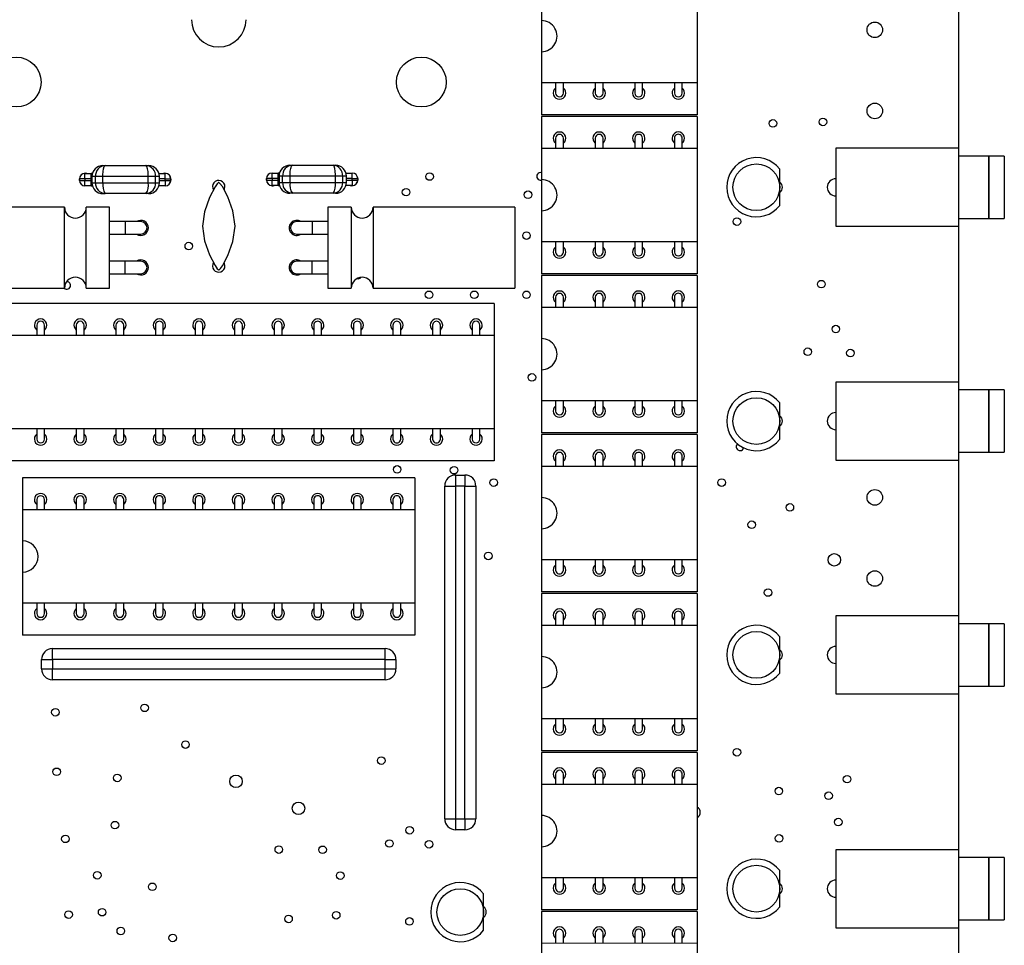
# Model space of a CAD drawing. Extents: x 0 to 159, y 0 to 206.
# Tile 3 of 4: x 96 to 159, y 94 to 153. Entities that reach past the tile are written whole.
import ezdxf

# ---------------------------------------------------------------- set-up
doc = ezdxf.new("R2010")
doc.units = 0
doc.layers.get('0').update_dxf_attribs({"linetype": 'CONTINUOUS'})

msp = doc.modelspace()

# ---------------------------------------------------------------- linework, layer by layer
at = {"color": 7, "linetype": 'CONTINUOUS'}
for p, q in [((129.398, 155.42), (129.398, 153.42)), ((139.398, 155.421), (139.398, 149.421)), ((156.189, 145.224), (156.189, 155.224)), ((129.398, 153.42), (129.398, 151.42)), ((129.398, 151.42), (129.398, 149.42)), ((139.398, 149.421), (129.398, 149.42)), ((129.398, 149.42), (129.398, 147.37)), ((130.308, 149.42), (130.308, 148.77)), ((130.808, 148.77), (130.808, 149.42)), ((132.848, 149.42), (132.848, 148.77)), ((133.348, 148.77), (133.348, 149.42)), ((135.388, 149.42), (135.388, 148.77)), ((135.888, 148.77), (135.888, 149.42)), ((137.928, 149.421), (137.928, 148.771)), ((138.428, 148.771), (138.428, 149.421)), ((139.398, 149.421), (139.398, 147.371)), ((139.398, 147.371), (129.398, 147.37)), ((139.398, 147.271), (129.398, 147.27)), ((129.398, 147.27), (129.398, 145.22)), ((139.398, 147.271), (139.398, 145.221)), ((130.308, 145.87), (130.308, 145.22)), ((130.808, 145.22), (130.808, 145.87)), ((132.848, 145.87), (132.848, 145.22)), ((133.348, 145.22), (133.348, 145.87)), ((135.388, 145.87), (135.388, 145.22)), ((135.888, 145.22), (135.888, 145.87)), ((137.928, 145.871), (137.928, 145.221)), ((138.428, 145.221), (138.428, 145.871)), ((139.398, 145.221), (129.398, 145.22)), ((129.398, 145.22), (129.398, 143.22)), ((139.398, 145.221), (139.398, 139.221)), ((156.19, 145.224), (148.29, 145.224)), ((148.29, 145.224), (148.29, 140.224)), ((156.19, 140.224), (156.19, 145.224)), ((158.09, 144.724), (156.19, 144.724)), ((158.09, 144.724), (158.09, 140.724)), ((159.1, 144.724), (158.1, 144.724)), ((158.1, 144.724), (158.1, 140.724)), ((159.1, 144.724), (159.1, 140.724)), ((101.255, 144.117), (101.408, 144.117)), ((101.408, 144.117), (104.021, 144.117)), ((104.021, 144.117), (104.182, 144.117)), ((113.26, 144.139), (113.413, 144.139)), ((113.413, 144.139), (116.026, 144.139)), ((116.026, 144.139), (116.187, 144.139)), ((100.103, 143.267), (100.103, 143.617)), ((100.103, 143.617), (100.503, 143.617)), ((100.503, 143.267), (100.503, 143.617)), ((100.584, 143.617), (100.503, 143.617)), ((104.854, 143.617), (105.254, 143.617)), ((105.254, 143.267), (105.254, 143.617)), ((112.108, 143.289), (112.108, 143.639)), ((112.108, 143.639), (112.508, 143.639)), ((112.508, 143.289), (112.508, 143.639)), ((112.589, 143.639), (112.508, 143.639)), ((112.56, 143.439), (112.56, 143.039)), ((112.789, 143.039), (112.789, 143.439)), ((113.265, 143.439), (112.789, 143.439)), ((116.173, 143.439), (113.265, 143.439)), ((113.265, 143.039), (113.265, 143.439)), ((116.173, 143.039), (116.173, 143.439)), ((116.646, 143.439), (116.173, 143.439)), ((116.646, 143.039), (116.646, 143.439)), ((116.859, 143.639), (117.259, 143.639)), ((116.887, 143.039), (116.887, 143.439)), ((117.259, 143.289), (117.259, 143.639)), ((144.689, 142.725), (144.689, 143.891)), ((100.103, 143.267), (99.753, 143.267)), ((99.753, 143.167), (99.753, 143.267)), ((99.753, 143.167), (100.103, 143.167)), ((100.103, 143.267), (100.103, 143.167)), ((100.503, 143.267), (100.103, 143.267)), ((100.103, 143.167), (100.503, 143.167)), ((100.103, 142.817), (100.103, 143.167)), ((100.503, 142.817), (100.103, 142.817)), ((100.503, 143.167), (100.503, 143.267)), ((100.503, 142.817), (100.503, 143.167)), ((100.503, 142.817), (100.584, 142.817)), ((100.555, 143.417), (100.555, 143.017)), ((100.784, 143.017), (100.784, 143.417)), ((101.26, 143.417), (100.784, 143.417)), ((100.784, 143.017), (101.26, 143.017)), ((104.168, 143.417), (101.26, 143.417)), ((101.26, 143.017), (101.26, 143.417)), ((101.26, 143.017), (104.168, 143.017)), ((104.168, 143.017), (104.168, 143.417)), ((104.641, 143.417), (104.168, 143.417)), ((104.168, 143.017), (104.641, 143.017)), ((104.641, 143.017), (104.641, 143.417)), ((105.254, 142.817), (104.854, 142.817)), ((104.882, 143.017), (104.882, 143.417)), ((105.254, 143.267), (105.604, 143.267)), ((105.254, 143.167), (105.254, 143.267)), ((105.254, 143.167), (105.604, 143.167)), ((105.254, 143.167), (105.254, 142.817)), ((105.604, 143.267), (105.604, 143.167)), ((112.108, 143.289), (111.758, 143.289)), ((111.758, 143.189), (111.758, 143.289)), ((111.758, 143.189), (112.108, 143.189)), ((112.108, 143.289), (112.108, 143.189)), ((112.508, 143.289), (112.108, 143.289)), ((112.108, 142.839), (112.108, 143.189)), ((112.108, 143.189), (112.508, 143.189)), ((112.508, 142.839), (112.108, 142.839)), ((112.508, 143.189), (112.508, 143.289)), ((112.508, 142.839), (112.508, 143.189)), ((112.508, 142.839), (112.589, 142.839)), ((112.789, 143.039), (113.265, 143.039)), ((113.265, 143.039), (116.173, 143.039)), ((116.173, 143.039), (116.646, 143.039)), ((117.259, 142.839), (116.859, 142.839)), ((117.259, 143.189), (117.259, 143.289)), ((117.259, 143.289), (117.609, 143.289)), ((117.259, 143.189), (117.609, 143.189)), ((117.259, 143.189), (117.259, 142.839)), ((117.609, 143.289), (117.609, 143.189)), ((129.398, 143.22), (129.398, 141.22)), ((101.408, 142.317), (101.255, 142.317)), ((104.021, 142.317), (101.408, 142.317)), ((104.182, 142.317), (104.021, 142.317)), ((113.413, 142.339), (113.26, 142.339)), ((116.026, 142.339), (113.413, 142.339)), ((116.187, 142.339), (116.026, 142.339)), ((144.689, 141.559), (144.689, 142.725)), ((98.789, 141.45), (89.689, 141.45)), ((98.789, 136.25), (98.789, 141.45)), ((101.689, 141.45), (100.189, 141.45)), ((100.189, 136.25), (100.189, 141.45)), ((101.689, 136.25), (101.689, 141.45)), ((117.189, 141.45), (115.689, 141.45)), ((115.689, 141.45), (115.689, 136.25)), ((117.189, 141.45), (117.189, 136.25)), ((127.689, 141.45), (118.589, 141.45)), ((118.589, 141.45), (118.589, 136.25)), ((127.689, 141.45), (127.689, 136.25)), ((129.398, 141.22), (129.398, 139.22)), ((102.689, 140.52), (101.689, 140.52)), ((103.689, 140.52), (102.689, 140.52)), ((114.689, 140.52), (113.689, 140.52)), ((115.689, 140.52), (114.689, 140.52)), ((156.19, 140.724), (158.09, 140.724)), ((158.1, 140.724), (159.1, 140.724)), ((101.689, 139.72), (102.689, 139.72)), ((102.689, 139.72), (103.689, 139.72)), ((113.689, 139.72), (114.689, 139.72)), ((114.689, 139.72), (115.689, 139.72)), ((148.29, 140.224), (156.19, 140.224)), ((156.189, 130.224), (156.189, 140.224)), ((139.398, 139.221), (129.398, 139.22)), ((129.398, 139.22), (129.398, 137.17)), ((130.308, 139.22), (130.308, 138.57)), ((130.808, 138.57), (130.808, 139.22)), ((132.848, 139.22), (132.848, 138.57)), ((133.348, 138.57), (133.348, 139.22)), ((135.388, 139.22), (135.388, 138.57)), ((135.888, 138.57), (135.888, 139.22)), ((137.928, 139.221), (137.928, 138.571)), ((138.428, 138.571), (138.428, 139.221)), ((139.398, 139.221), (139.398, 137.171)), ((102.689, 137.98), (101.689, 137.98)), ((103.689, 137.98), (102.689, 137.98)), ((114.689, 137.98), (113.689, 137.98)), ((115.689, 137.98), (114.689, 137.98)), ((101.689, 137.18), (102.689, 137.18)), ((102.689, 137.18), (103.689, 137.18)), ((113.689, 137.18), (114.689, 137.18)), ((114.689, 137.18), (115.689, 137.18)), ((139.398, 137.171), (129.398, 137.17)), ((139.398, 137.071), (129.398, 137.07)), ((129.398, 137.07), (129.398, 135.02)), ((139.398, 137.071), (139.398, 135.021)), ((89.689, 136.25), (98.789, 136.25)), ((100.189, 136.25), (101.689, 136.25)), ((115.689, 136.25), (117.189, 136.25)), ((118.589, 136.25), (127.689, 136.25)), ((126.359, 135.275), (91.019, 135.275)), ((126.359, 135.275), (126.359, 133.225)), ((130.308, 135.67), (130.308, 135.02)), ((130.808, 135.02), (130.808, 135.67)), ((132.848, 135.67), (132.848, 135.02)), ((133.348, 135.02), (133.348, 135.67)), ((135.388, 135.67), (135.388, 135.02)), ((135.888, 135.02), (135.888, 135.67)), ((137.928, 135.671), (137.928, 135.021)), ((138.428, 135.021), (138.428, 135.671)), ((139.398, 135.021), (129.398, 135.02)), ((129.398, 135.02), (129.398, 133.02)), ((139.398, 135.021), (139.398, 129.021)), ((97.009, 133.875), (97.009, 133.225)), ((97.509, 133.225), (97.509, 133.875)), ((99.549, 133.875), (99.549, 133.225)), ((100.049, 133.225), (100.049, 133.875)), ((102.089, 133.875), (102.089, 133.225)), ((102.589, 133.225), (102.589, 133.875)), ((104.629, 133.875), (104.629, 133.225)), ((105.129, 133.225), (105.129, 133.875)), ((107.169, 133.875), (107.169, 133.225)), ((107.669, 133.225), (107.669, 133.875)), ((109.709, 133.875), (109.709, 133.225)), ((110.209, 133.225), (110.209, 133.875)), ((112.249, 133.875), (112.249, 133.225)), ((112.749, 133.225), (112.749, 133.875)), ((114.789, 133.875), (114.789, 133.225)), ((115.289, 133.225), (115.289, 133.875)), ((117.329, 133.875), (117.329, 133.225)), ((117.829, 133.225), (117.829, 133.875)), ((119.869, 133.875), (119.869, 133.225)), ((120.369, 133.225), (120.369, 133.875)), ((122.409, 133.875), (122.409, 133.225)), ((122.909, 133.225), (122.909, 133.875)), ((124.949, 133.875), (124.949, 133.225)), ((125.449, 133.225), (125.449, 133.875)), ((126.359, 133.225), (91.019, 133.225)), ((126.359, 133.225), (126.359, 127.225)), ((129.398, 133.02), (129.398, 131.02)), ((129.398, 131.02), (129.398, 129.02)), ((148.29, 130.224), (148.29, 125.224)), ((156.19, 130.224), (148.29, 130.224)), ((156.19, 125.224), (156.19, 130.224)), ((158.09, 129.724), (156.19, 129.724)), ((158.09, 129.724), (158.09, 125.724)), ((159.1, 129.724), (158.1, 129.724)), ((158.1, 129.724), (158.1, 125.724)), ((159.1, 129.724), (159.1, 125.724)), ((139.398, 129.021), (129.398, 129.02)), ((129.398, 129.02), (129.398, 126.97)), ((130.308, 129.02), (130.308, 128.37)), ((130.808, 128.37), (130.808, 129.02)), ((132.848, 129.02), (132.848, 128.37)), ((133.348, 128.37), (133.348, 129.02)), ((135.388, 129.02), (135.388, 128.37)), ((135.888, 128.37), (135.888, 129.02)), ((137.928, 129.021), (137.928, 128.371)), ((138.428, 128.371), (138.428, 129.021)), ((139.398, 129.021), (139.398, 126.971)), ((144.689, 127.725), (144.689, 128.891)), ((144.689, 126.559), (144.689, 127.725)), ((126.359, 127.225), (91.019, 127.225)), ((97.009, 127.225), (97.009, 126.575)), ((97.509, 126.575), (97.509, 127.225)), ((99.549, 127.225), (99.549, 126.575)), ((100.049, 126.575), (100.049, 127.225)), ((102.089, 127.225), (102.089, 126.575)), ((102.589, 126.575), (102.589, 127.225)), ((104.629, 127.225), (104.629, 126.575)), ((105.129, 126.575), (105.129, 127.225)), ((107.169, 127.225), (107.169, 126.575)), ((107.669, 126.575), (107.669, 127.225)), ((109.709, 127.225), (109.709, 126.575)), ((110.209, 126.575), (110.209, 127.225)), ((112.249, 127.225), (112.249, 126.575)), ((112.749, 126.575), (112.749, 127.225)), ((114.789, 127.225), (114.789, 126.575)), ((115.289, 126.575), (115.289, 127.225)), ((117.329, 127.225), (117.329, 126.575)), ((117.829, 126.575), (117.829, 127.225)), ((119.869, 127.225), (119.869, 126.575)), ((120.369, 126.575), (120.369, 127.225)), ((122.409, 127.225), (122.409, 126.575)), ((122.909, 126.575), (122.909, 127.225)), ((124.949, 127.225), (124.949, 126.575)), ((125.449, 126.575), (125.449, 127.225)), ((126.359, 127.225), (126.359, 125.175)), ((139.398, 126.971), (129.398, 126.97)), ((139.398, 126.871), (129.398, 126.87)), ((129.398, 126.87), (129.398, 124.82)), ((139.398, 126.871), (139.398, 124.821)), ((126.359, 125.175), (91.019, 125.175)), ((130.308, 125.47), (130.308, 124.82)), ((130.808, 124.82), (130.808, 125.47)), ((132.848, 125.47), (132.848, 124.82)), ((133.348, 124.82), (133.348, 125.47)), ((135.388, 125.47), (135.388, 124.82)), ((135.888, 124.82), (135.888, 125.47)), ((137.928, 125.471), (137.928, 124.821)), ((138.428, 124.821), (138.428, 125.471)), ((148.29, 125.224), (156.19, 125.224)), ((156.189, 115.224), (156.189, 125.224)), ((156.19, 125.724), (158.09, 125.724)), ((158.1, 125.724), (159.1, 125.724)), ((139.398, 124.821), (129.398, 124.82)), ((129.398, 124.82), (129.398, 122.82)), ((139.398, 124.821), (139.398, 118.821)), ((121.279, 124.085), (96.099, 124.085)), ((96.099, 124.085), (96.099, 122.035)), ((121.279, 124.085), (121.279, 122.035)), ((123.889, 124.26), (123.889, 123.56)), ((123.889, 124.26), (124.489, 124.26)), ((124.489, 124.26), (124.489, 123.56)), ((123.189, 123.56), (123.889, 123.56)), ((123.189, 102.21), (123.189, 123.56)), ((123.889, 123.56), (123.889, 102.21)), ((124.489, 123.56), (123.889, 123.56)), ((124.489, 123.56), (125.189, 123.56)), ((124.489, 102.21), (124.489, 123.56)), ((125.189, 123.56), (125.189, 102.21)), ((97.009, 122.685), (97.009, 122.035)), ((97.509, 122.035), (97.509, 122.685)), ((99.549, 122.685), (99.549, 122.035)), ((100.049, 122.035), (100.049, 122.685)), ((102.089, 122.685), (102.089, 122.035)), ((102.589, 122.035), (102.589, 122.685)), ((104.629, 122.685), (104.629, 122.035)), ((105.129, 122.035), (105.129, 122.685)), ((107.169, 122.685), (107.169, 122.035)), ((107.669, 122.035), (107.669, 122.685)), ((109.709, 122.685), (109.709, 122.035)), ((110.209, 122.035), (110.209, 122.685)), ((112.249, 122.685), (112.249, 122.035)), ((112.749, 122.035), (112.749, 122.685)), ((114.789, 122.685), (114.789, 122.035)), ((115.289, 122.035), (115.289, 122.685)), ((117.329, 122.685), (117.329, 122.035)), ((117.829, 122.035), (117.829, 122.685)), ((119.869, 122.685), (119.869, 122.035)), ((120.369, 122.035), (120.369, 122.685)), ((129.398, 122.82), (129.398, 120.82)), ((121.279, 122.035), (96.099, 122.035)), ((96.099, 122.035), (96.099, 120.035)), ((121.279, 122.035), (121.279, 116.035)), ((129.398, 120.82), (129.398, 118.82)), ((96.099, 120.035), (96.099, 118.035)), ((139.398, 118.821), (129.398, 118.82)), ((129.398, 118.82), (129.398, 116.77)), ((130.308, 118.82), (130.308, 118.17)), ((130.808, 118.17), (130.808, 118.82)), ((132.848, 118.82), (132.848, 118.17)), ((133.348, 118.17), (133.348, 118.82)), ((135.388, 118.82), (135.388, 118.17)), ((135.888, 118.17), (135.888, 118.82)), ((137.928, 118.821), (137.928, 118.171)), ((138.428, 118.171), (138.428, 118.821)), ((139.398, 118.821), (139.398, 116.771)), ((96.099, 118.035), (96.099, 116.035)), ((139.398, 116.771), (129.398, 116.77)), ((139.398, 116.671), (129.398, 116.67)), ((129.398, 116.67), (129.398, 114.62)), ((139.398, 116.671), (139.398, 114.621)), ((121.279, 116.035), (96.099, 116.035)), ((96.099, 116.035), (96.099, 113.985)), ((97.009, 116.035), (97.009, 115.385)), ((97.509, 115.385), (97.509, 116.035)), ((99.549, 116.035), (99.549, 115.385)), ((100.049, 115.385), (100.049, 116.035)), ((102.089, 116.035), (102.089, 115.385)), ((102.589, 115.385), (102.589, 116.035)), ((104.629, 116.035), (104.629, 115.385)), ((105.129, 115.385), (105.129, 116.035)), ((107.169, 116.035), (107.169, 115.385)), ((107.669, 115.385), (107.669, 116.035)), ((109.709, 116.035), (109.709, 115.385)), ((110.209, 115.385), (110.209, 116.035)), ((112.249, 116.035), (112.249, 115.385)), ((112.749, 115.385), (112.749, 116.035)), ((114.789, 116.035), (114.789, 115.385)), ((115.289, 115.385), (115.289, 116.035)), ((117.329, 116.035), (117.329, 115.385)), ((117.829, 115.385), (117.829, 116.035)), ((119.869, 116.035), (119.869, 115.385)), ((120.369, 115.385), (120.369, 116.035)), ((121.279, 116.035), (121.279, 113.985)), ((130.308, 115.27), (130.308, 114.62)), ((130.808, 114.62), (130.808, 115.27)), ((132.848, 115.27), (132.848, 114.62)), ((133.348, 114.62), (133.348, 115.27)), ((135.388, 115.27), (135.388, 114.62)), ((135.888, 114.62), (135.888, 115.27)), ((137.928, 115.271), (137.928, 114.621)), ((138.428, 114.621), (138.428, 115.271)), ((156.19, 115.224), (148.29, 115.224)), ((148.29, 115.224), (148.29, 110.224)), ((156.19, 110.224), (156.19, 115.224)), ((139.398, 114.621), (129.398, 114.62)), ((129.398, 114.62), (129.398, 112.62)), ((139.398, 114.621), (139.398, 108.621)), ((158.09, 114.724), (156.19, 114.724)), ((158.09, 114.724), (158.09, 110.724)), ((159.1, 114.724), (158.1, 114.724)), ((158.1, 114.724), (158.1, 110.724)), ((159.1, 114.724), (159.1, 110.724)), ((121.279, 113.985), (96.099, 113.985)), ((144.689, 112.725), (144.689, 113.891)), ((98.014, 112.425), (98.014, 113.125)), ((98.014, 113.125), (119.364, 113.125)), ((119.364, 112.425), (119.364, 113.125)), ((129.398, 112.62), (129.398, 110.62)), ((144.689, 111.559), (144.689, 112.725)), ((97.314, 112.425), (98.014, 112.425)), ((97.314, 111.825), (97.314, 112.425)), ((119.364, 112.425), (98.014, 112.425)), ((98.014, 112.425), (98.014, 111.825)), ((119.364, 112.425), (120.064, 112.425)), ((119.364, 111.825), (119.364, 112.425)), ((120.064, 112.425), (120.064, 111.825)), ((97.314, 111.825), (98.014, 111.825)), ((98.014, 111.125), (98.014, 111.825)), ((98.014, 111.825), (119.364, 111.825)), ((119.364, 111.125), (119.364, 111.825)), ((119.364, 111.825), (120.064, 111.825)), ((119.364, 111.125), (98.014, 111.125)), ((129.398, 110.62), (129.398, 108.62)), ((156.19, 110.724), (158.09, 110.724)), ((158.1, 110.724), (159.1, 110.724)), ((148.29, 110.224), (156.19, 110.224)), ((156.189, 100.224), (156.189, 110.224)), ((139.398, 108.621), (129.398, 108.62)), ((129.398, 108.62), (129.398, 106.57)), ((130.308, 108.62), (130.308, 107.97)), ((130.808, 107.97), (130.808, 108.62)), ((132.848, 108.62), (132.848, 107.97)), ((133.348, 107.97), (133.348, 108.62)), ((135.388, 108.62), (135.388, 107.97)), ((135.888, 107.97), (135.888, 108.62)), ((137.928, 108.621), (137.928, 107.971)), ((138.428, 107.971), (138.428, 108.621)), ((139.398, 108.621), (139.398, 106.571)), ((139.398, 106.571), (129.398, 106.57)), ((139.398, 106.471), (129.398, 106.47)), ((129.398, 106.47), (129.398, 104.42)), ((139.398, 106.471), (139.398, 104.421)), ((130.308, 105.07), (130.308, 104.42)), ((130.808, 104.42), (130.808, 105.07)), ((132.848, 105.07), (132.848, 104.42)), ((133.348, 104.42), (133.348, 105.07)), ((135.388, 105.07), (135.388, 104.42)), ((135.888, 104.42), (135.888, 105.07)), ((137.928, 105.071), (137.928, 104.421)), ((138.428, 104.421), (138.428, 105.071)), ((139.398, 104.421), (129.398, 104.42)), ((129.398, 104.42), (129.398, 102.42)), ((139.398, 104.421), (139.398, 98.421)), ((129.398, 102.42), (129.398, 100.42)), ((123.189, 102.21), (123.889, 102.21)), ((123.889, 102.21), (124.489, 102.21)), ((123.889, 102.21), (123.889, 101.51)), ((124.489, 102.21), (124.489, 101.51)), ((124.489, 102.21), (125.189, 102.21)), ((124.489, 101.51), (123.889, 101.51)), ((129.398, 100.42), (129.398, 98.42)), ((148.29, 100.224), (148.29, 95.224)), ((156.19, 100.224), (148.29, 100.224)), ((156.19, 95.224), (156.19, 100.224)), ((158.09, 99.724), (156.19, 99.724)), ((158.09, 99.724), (158.09, 95.724)), ((159.1, 99.724), (158.1, 99.724)), ((158.1, 99.724), (158.1, 95.724)), ((159.1, 99.724), (159.1, 95.724)), ((144.689, 97.725), (144.689, 98.891)), ((139.398, 98.421), (129.398, 98.42)), ((129.398, 98.42), (129.398, 96.37)), ((130.308, 98.42), (130.308, 97.77)), ((130.808, 97.77), (130.808, 98.42)), ((132.848, 98.42), (132.848, 97.77)), ((133.348, 97.77), (133.348, 98.42)), ((135.388, 98.42), (135.388, 97.77)), ((135.888, 97.77), (135.888, 98.42)), ((137.928, 98.421), (137.928, 97.771)), ((138.428, 97.771), (138.428, 98.421)), ((139.398, 98.421), (139.398, 96.371)), ((125.689, 96.225), (125.689, 97.391)), ((144.689, 96.559), (144.689, 97.725)), ((125.689, 95.059), (125.689, 96.225)), ((139.398, 96.371), (129.398, 96.37)), ((139.398, 96.271), (129.398, 96.27)), ((129.398, 96.27), (129.398, 94.22)), ((139.398, 96.271), (139.398, 94.221)), ((156.19, 95.724), (158.09, 95.724)), ((158.1, 95.724), (159.1, 95.724)), ((130.308, 94.87), (130.308, 94.22)), ((130.808, 94.22), (130.808, 94.87)), ((132.848, 94.87), (132.848, 94.22)), ((133.348, 94.22), (133.348, 94.87)), ((135.388, 94.87), (135.388, 94.22)), ((135.888, 94.22), (135.888, 94.87)), ((137.928, 94.871), (137.928, 94.221)), ((138.428, 94.221), (138.428, 94.871)), ((148.29, 95.224), (156.19, 95.224)), ((156.189, 85.224), (156.189, 95.224)), ((139.398, 94.221), (129.398, 94.22)), ((129.398, 94.22), (129.398, 92.22)), ((139.398, 94.221), (139.398, 88.221))]:
    msp.add_line(p, q, dxfattribs=at)
at = {"color": 8, "linetype": 'CONTINUOUS'}
for p, q in [((104.854, 143.617), (104.854, 143.613)), ((112.789, 143.439), (112.56, 143.439)), ((116.887, 143.439), (116.646, 143.439)), ((116.859, 143.639), (116.859, 143.635)), ((100.503, 143.267), (100.555, 143.267)), ((100.555, 143.167), (100.503, 143.167)), ((100.784, 143.417), (100.555, 143.417)), ((100.555, 143.017), (100.784, 143.017)), ((104.882, 143.417), (104.641, 143.417)), ((104.641, 143.017), (104.882, 143.017)), ((104.854, 142.817), (104.854, 142.82)), ((105.254, 143.267), (104.882, 143.267)), ((104.882, 143.167), (105.254, 143.167)), ((112.508, 143.289), (112.56, 143.289)), ((112.56, 143.189), (112.508, 143.189)), ((112.56, 143.039), (112.789, 143.039)), ((116.646, 143.039), (116.887, 143.039)), ((116.859, 142.839), (116.859, 142.842)), ((117.259, 143.289), (116.887, 143.289)), ((116.887, 143.189), (117.259, 143.189)), ((102.689, 140.52), (102.689, 139.72)), ((114.689, 140.52), (114.689, 139.72)), ((102.689, 137.18), (102.689, 137.98)), ((114.689, 137.18), (114.689, 137.98))]:
    msp.add_line(p, q, dxfattribs=at)
at = {"color": 7, "linetype": 'CONTINUOUS'}
for points in [[(101.26, 143.417), (101.261, 143.513), (101.276, 143.736), (101.303, 143.913), (101.346, 144.055), (101.396, 144.115), (101.407, 144.117), (101.408, 144.117)], [(104.168, 143.417), (104.166, 143.512), (104.152, 143.735), (104.125, 143.912), (104.083, 144.054), (104.034, 144.114), (104.023, 144.117), (104.021, 144.117)], [(113.265, 143.439), (113.266, 143.534), (113.281, 143.758), (113.308, 143.935), (113.351, 144.077), (113.401, 144.136), (113.412, 144.139), (113.413, 144.139)], [(116.173, 143.439), (116.171, 143.533), (116.157, 143.757), (116.13, 143.934), (116.088, 144.076), (116.039, 144.136), (116.028, 144.139), (116.026, 144.139)], [(100.23, 143.617), (100.149, 143.625), (100.051, 143.613)], [(99.753, 143.284), (99.749, 143.225), (99.753, 143.169)], [(105.568, 143.013), (105.599, 143.072), (105.629, 143.225)], [(109.739, 140.225), (109.598, 141.209), (109.275, 142.111), (108.921, 142.77), (108.767, 142.973), (108.718, 143.015), (108.702, 143.023), (108.689, 143.025), (108.677, 143.022), (108.662, 143.015), (108.645, 143.002), (108.597, 142.953), (108.457, 142.753), (108.103, 142.065), (107.78, 141.157), (107.639, 140.225)], [(111.759, 143.313), (111.749, 143.225), (111.77, 143.097)], [(117.629, 143.225), (117.599, 143.378), (117.594, 143.389)], [(109.036, 142.566), (109.059, 142.612), (109.089, 142.765)], [(107.639, 140.225), (107.78, 139.293), (108.103, 138.385), (108.457, 137.698), (108.597, 137.497), (108.656, 137.44), (108.668, 137.432), (108.679, 137.427), (108.689, 137.425), (108.701, 137.427), (108.714, 137.434), (108.74, 137.452), (108.795, 137.509), (108.921, 137.68), (109.275, 138.339), (109.598, 139.241), (109.739, 140.225)], [(109.089, 137.685), (109.059, 137.838), (109.035, 137.886)]]:
    msp.add_lwpolyline(points, dxfattribs=at)
for centre, radius in [((150.789, 152.825), 0.5), ((95.689, 149.475), 1.6), ((121.689, 149.475), 1.6), ((150.789, 147.625), 0.5), ((144.251, 146.825), 0.243), ((147.459, 146.919), 0.243), ((143.189, 142.725), 1.5), ((122.217, 143.413), 0.243), ((120.713, 142.411), 0.243), ((128.535, 142.246), 0.243), ((141.939, 140.525), 0.243), ((128.439, 139.625), 0.243), ((106.767, 138.956), 0.243), ((147.358, 136.51), 0.243), ((122.189, 135.825), 0.243), ((125.089, 135.825), 0.243), ((128.439, 135.825), 0.243), ((148.289, 133.625), 0.243), ((146.489, 132.175), 0.243), ((149.224, 132.088), 0.243), ((128.789, 130.525), 0.243), ((143.189, 127.725), 1.5), ((120.139, 124.625), 0.243), ((123.789, 124.575), 0.243), ((126.339, 123.775), 0.243), ((140.963, 123.777), 0.243), ((150.789, 122.825), 0.5), ((145.339, 122.184), 0.243), ((142.889, 121.075), 0.243), ((125.989, 119.075), 0.243), ((148.189, 118.825), 0.4), ((150.789, 117.625), 0.5), ((143.939, 116.725), 0.243), ((143.189, 112.725), 1.5), ((103.93, 109.328), 0.243), ((98.21, 109.047), 0.243), ((106.556, 106.973), 0.243), ((119.122, 105.942), 0.243), ((141.939, 106.475), 0.243), ((98.289, 105.225), 0.243), ((102.179, 104.829), 0.243), ((109.795, 104.61), 0.4), ((149.009, 104.753), 0.243), ((144.631, 103.992), 0.243), ((147.827, 103.691), 0.243), ((113.809, 102.884), 0.4), ((102.026, 101.803), 0.243), ((148.447, 101.999), 0.243), ((98.848, 100.923), 0.243), ((120.939, 101.475), 0.243), ((144.648, 100.951), 0.243), ((112.544, 100.231), 0.243), ((115.354, 100.221), 0.243), ((119.639, 100.625), 0.243), ((122.189, 100.575), 0.243), ((143.189, 97.725), 1.5), ((100.896, 98.59), 0.243), ((116.485, 98.567), 0.243), ((104.428, 97.846), 0.243), ((124.189, 96.225), 1.5), ((99.052, 96.062), 0.243), ((101.207, 96.218), 0.243), ((116.226, 96.018), 0.243), ((113.168, 95.788), 0.243), ((120.929, 95.625), 0.243), ((102.404, 95.012), 0.243), ((105.739, 94.566), 0.243)]:
    msp.add_circle(centre, radius, dxfattribs=at)
for centre, radius, start, end in [((108.689, 153.475), 1.75, 180, 0), ((129.398, 152.42), 1, 270.00075, 90.00075), ((130.558, 148.77), 0.4, 128.68294, 270.00075), ((130.558, 148.77), 0.25, 180.00082, 0.00067), ((130.558, 148.77), 0.4, 270.00075, 51.31856), ((133.099, 148.77), 0.4, 128.86667, 270.00075), ((133.098, 148.77), 0.25, 180.00075, 0.00074), ((133.099, 148.77), 0.4, 270.00075, 51.50182), ((135.64, 148.77), 0.4, 129.05087, 270.00075), ((135.638, 148.77), 0.25, 180.00087, 0.00062), ((135.64, 148.77), 0.4, 270.00075, 51.68462), ((138.181, 148.771), 0.4, 129.23556, 270.00075), ((138.178, 148.771), 0.25, 180.0008, 0.00069), ((138.181, 148.771), 0.4, 270.00075, 51.86695), ((130.558, 145.87), 0.4, 90.00075, 231.31856), ((130.558, 145.87), 0.25, 0.00081, 180.00069), ((130.558, 145.87), 0.4, 308.68294, 90.00075), ((133.099, 145.87), 0.4, 90.00075, 231.13483), ((133.098, 145.87), 0.25, 0.00082, 180.00067), ((133.099, 145.87), 0.4, 308.49968, 90.00075), ((135.64, 145.87), 0.4, 90.00075, 230.95063), ((135.638, 145.87), 0.25, 0.00081, 180.00068), ((135.64, 145.87), 0.4, 308.31689, 90.00075), ((138.181, 145.871), 0.4, 90.00075, 230.76594), ((138.178, 145.871), 0.25, 0.00048, 180.00102), ((138.181, 145.871), 0.4, 308.13455, 90.00075), ((101.255, 143.417), 0.7, 90, 180), ((101.432, 143.467), 0.65, 92.14824, 184.40779), ((103.979, 143.455), 0.663, 356.69137, 86.35003), ((104.182, 143.417), 0.7, 0, 90), ((113.26, 143.439), 0.7, 90, 180), ((113.437, 143.489), 0.65, 92.14654, 184.4095), ((115.984, 143.477), 0.663, 356.69141, 86.35002), ((116.187, 143.439), 0.7, 0, 90), ((143.189, 142.725), 1.9, 37.86365, 322.13635), ((100.103, 143.267), 0.35, 90, 180), ((105.229, 143.225), 0.4, 0, 101.69617), ((105.254, 143.267), 0.35, 0, 90), ((112.108, 143.289), 0.35, 90, 180), ((117.259, 143.289), 0.35, 0, 90), ((129.339, 143.425), 0.243, 75.91637, 284.08513), ((100.103, 143.167), 0.35, 180, 270), ((101.255, 143.017), 0.7, 180, 270), ((101.432, 142.967), 0.65, 175.59222, 267.85174), ((102.175, 142.845), 0.932, 169.37876, 214.55009), ((103.24, 142.845), 0.943, 325.92352, 10.48298), ((103.979, 142.979), 0.663, 273.65003, 3.30857), ((104.182, 143.017), 0.7, 270, 0), ((105.254, 143.167), 0.35, 270, 0), ((108.689, 142.765), 0.4, 0, 212.21261), ((112.108, 143.189), 0.35, 180, 270), ((112.149, 143.225), 0.4, 244.62261, 284.88357), ((113.26, 143.039), 0.7, 180, 270), ((113.437, 142.989), 0.65, 175.5905, 267.85346), ((114.18, 142.867), 0.932, 169.37812, 214.55053), ((115.245, 142.867), 0.943, 325.92296, 10.48367), ((115.984, 143), 0.663, 273.64998, 3.30859), ((116.187, 143.039), 0.7, 270, 0), ((117.229, 143.225), 0.4, 255.11643, 0), ((117.259, 143.189), 0.35, 270, 0), ((129.398, 142.22), 1, 270.00075, 90.00075), ((144.459, 142.725), 0.4, 0, 54.90037), ((144.459, 142.725), 0.25, 336.92608, 23.07392), ((148.29, 142.724), 0.55, 90.01042, 269.98958), ((144.459, 142.725), 0.4, 305.09963, 0), ((99.489, 141.45), 0.7, 180, 0), ((117.889, 141.45), 0.7, 180, 0), ((103.689, 140.12), 0.483, 0, 124.00226), ((103.689, 140.12), 0.4, 270, 90), ((113.689, 140.12), 0.483, 55.99774, 304.00226), ((113.689, 140.12), 0.4, 90, 270), ((103.689, 140.12), 0.483, 235.99774, 0), ((130.558, 138.57), 0.4, 128.68294, 270.00075), ((130.558, 138.57), 0.25, 180.00072, 0.00077), ((130.558, 138.57), 0.4, 270.00075, 51.31856), ((133.099, 138.57), 0.4, 128.86667, 270.00075), ((133.098, 138.57), 0.25, 180.00073, 0.00078), ((133.099, 138.57), 0.4, 270.00075, 51.50182), ((135.64, 138.57), 0.4, 129.05087, 270.00075), ((135.638, 138.57), 0.25, 180.00092, 0.00059), ((135.64, 138.57), 0.4, 270.00075, 51.68462), ((138.181, 138.571), 0.4, 129.23556, 270.00075), ((138.178, 138.571), 0.25, 180.00091, 0.00058), ((138.181, 138.571), 0.4, 270.00075, 51.86695), ((103.689, 137.58), 0.483, 0, 124.00226), ((103.689, 137.58), 0.4, 270, 90), ((108.689, 137.685), 0.4, 148.03751, 0), ((113.689, 137.58), 0.483, 55.99774, 304.00226), ((113.689, 137.58), 0.4, 90, 270), ((103.689, 137.58), 0.483, 235.99774, 0), ((99.489, 136.25), 0.7, 0, 180), ((98.939, 136.425), 0.243, 0, 92.76076), ((117.889, 136.25), 0.7, 0, 180), ((117.636, 137.099), 0.243, 251.7699, 321.47365), ((98.939, 136.425), 0.243, 226.06807, 0), ((130.558, 135.67), 0.4, 90.00075, 231.31856), ((130.558, 135.67), 0.25, 0.00079, 180.00076), ((130.558, 135.67), 0.4, 308.68294, 90.00075), ((133.099, 135.67), 0.4, 90.00075, 231.13483), ((133.098, 135.67), 0.25, 0.00078, 180.00071), ((133.099, 135.67), 0.4, 308.49968, 90.00075), ((135.64, 135.67), 0.4, 90.00075, 230.95063), ((135.638, 135.67), 0.25, 0.00076, 180.00074), ((135.64, 135.67), 0.4, 308.31689, 90.00075), ((138.181, 135.671), 0.4, 90.00075, 230.76594), ((138.178, 135.671), 0.25, 0.00064, 180.00086), ((138.181, 135.671), 0.4, 308.13455, 90.00075), ((97.259, 133.875), 0.4, 90, 231.31781), ((97.259, 133.875), 0.25, 0.00018, 179.99982), ((97.259, 133.875), 0.4, 308.68219, 90), ((99.799, 133.875), 0.4, 90, 231.31781), ((99.799, 133.875), 0.25, 0.00018, 179.99982), ((99.799, 133.875), 0.4, 308.68219, 90), ((102.339, 133.875), 0.4, 90, 231.31781), ((102.339, 133.875), 0.25, 0.00006, 179.99994), ((102.339, 133.875), 0.4, 308.68219, 90), ((104.879, 133.875), 0.4, 90, 231.31781), ((104.879, 133.875), 0.25, 359.99994, 180.00006), ((104.879, 133.875), 0.4, 308.68219, 90), ((107.419, 133.875), 0.4, 90, 231.31781), ((107.419, 133.875), 0.25, 360, 180), ((107.419, 133.875), 0.4, 308.68219, 90), ((109.959, 133.875), 0.4, 90, 231.31781), ((109.959, 133.875), 0.25, 360, 180), ((109.959, 133.875), 0.4, 308.68219, 90), ((112.499, 133.875), 0.4, 90, 231.31781), ((112.499, 133.875), 0.25, 359.99997, 180.00003), ((112.499, 133.875), 0.4, 308.68219, 90), ((115.039, 133.875), 0.4, 90, 231.31781), ((115.039, 133.875), 0.25, 359.99997, 180.00003), ((115.039, 133.875), 0.4, 308.68219, 90), ((117.579, 133.875), 0.4, 90, 231.31781), ((117.579, 133.875), 0.25, 359.99996, 180.00004), ((117.579, 133.875), 0.4, 308.68219, 90), ((120.119, 133.875), 0.4, 90, 231.31781), ((120.119, 133.875), 0.25, 359.99996, 180.00004), ((120.119, 133.875), 0.4, 308.68219, 90), ((122.659, 133.875), 0.4, 90, 231.31781), ((122.659, 133.875), 0.25, 359.99997, 180.00003), ((122.659, 133.875), 0.4, 308.68219, 90), ((125.199, 133.875), 0.4, 90, 231.31781), ((125.199, 133.875), 0.25, 0.00004, 179.99996), ((125.199, 133.875), 0.4, 308.68219, 90), ((129.398, 132.02), 1, 270.00075, 90.00075), ((143.189, 127.725), 1.9, 37.86365, 322.13635), ((130.558, 128.37), 0.4, 128.68294, 270.00075), ((130.558, 128.37), 0.25, 180.00075, 0.00074), ((130.558, 128.37), 0.4, 270.00075, 51.31856), ((133.099, 128.37), 0.4, 128.86667, 270.00075), ((133.098, 128.37), 0.25, 180.00068, 0.00081), ((133.099, 128.37), 0.4, 270.00075, 51.50182), ((135.64, 128.37), 0.4, 129.05087, 270.00075), ((135.638, 128.37), 0.25, 180.0008, 0.00069), ((135.64, 128.37), 0.4, 270.00075, 51.68462), ((138.181, 128.371), 0.4, 129.23556, 270.00075), ((138.178, 128.371), 0.25, 180.00102, 0.00048), ((138.181, 128.371), 0.4, 270.00075, 51.86695), ((148.29, 127.724), 0.55, 90.01042, 269.98958), ((144.459, 127.725), 0.4, 0, 54.90037), ((144.459, 127.725), 0.25, 336.92608, 23.07392), ((144.459, 127.725), 0.4, 305.09963, 0), ((97.259, 126.575), 0.4, 128.68219, 270), ((97.259, 126.575), 0.25, 180.00018, 359.99982), ((97.259, 126.575), 0.4, 270, 51.31781), ((99.799, 126.575), 0.4, 128.68219, 270), ((99.799, 126.575), 0.25, 180.00018, 359.99982), ((99.799, 126.575), 0.4, 270, 51.31781), ((102.339, 126.575), 0.4, 128.68219, 270), ((102.339, 126.575), 0.25, 180.00006, 359.99994), ((102.339, 126.575), 0.4, 270, 51.31781), ((104.879, 126.575), 0.4, 128.68219, 270), ((104.879, 126.575), 0.25, 179.99994, 0.00006), ((104.879, 126.575), 0.4, 270, 51.31781), ((107.419, 126.575), 0.4, 128.68219, 270), ((107.419, 126.575), 0.25, 180, 0), ((107.419, 126.575), 0.4, 270, 51.31781), ((109.959, 126.575), 0.4, 128.68219, 270), ((109.959, 126.575), 0.25, 180, 0), ((109.959, 126.575), 0.4, 270, 51.31781), ((112.499, 126.575), 0.4, 128.68219, 270), ((112.499, 126.575), 0.25, 179.99997, 0.00003), ((112.499, 126.575), 0.4, 270, 51.31781), ((115.039, 126.575), 0.4, 128.68219, 270), ((115.039, 126.575), 0.25, 179.99997, 0.00003), ((115.039, 126.575), 0.4, 270, 51.31781), ((117.579, 126.575), 0.4, 128.68219, 270), ((117.579, 126.575), 0.25, 179.99996, 0.00004), ((117.579, 126.575), 0.4, 270, 51.31781), ((120.119, 126.575), 0.4, 128.68219, 270), ((120.119, 126.575), 0.25, 179.99996, 0.00004), ((120.119, 126.575), 0.4, 270, 51.31781), ((122.659, 126.575), 0.4, 128.68219, 270), ((122.659, 126.575), 0.25, 179.99997, 0.00003), ((122.659, 126.575), 0.4, 270, 51.31781), ((125.199, 126.575), 0.4, 128.68219, 270), ((125.199, 126.575), 0.25, 180.00004, 359.99996), ((125.199, 126.575), 0.4, 270, 51.31781), ((130.558, 125.47), 0.4, 90.00075, 231.31856), ((130.558, 125.47), 0.4, 308.68294, 90.00075), ((133.099, 125.47), 0.4, 90.00075, 231.13483), ((133.099, 125.47), 0.4, 308.49968, 90.00075), ((135.64, 125.47), 0.4, 90.00075, 230.95063), ((135.64, 125.47), 0.4, 308.31689, 90.00075), ((138.181, 125.471), 0.4, 90.00075, 230.76594), ((138.181, 125.471), 0.4, 308.13455, 90.00075), ((142.139, 126.075), 0.243, 130.77135, 344.28627), ((130.558, 125.47), 0.25, 0.00081, 180.00069), ((133.098, 125.47), 0.25, 0.00082, 180.00067), ((135.638, 125.47), 0.25, 0.0006, 180.0009), ((138.178, 125.471), 0.25, 0.00069, 180.0008), ((123.889, 123.56), 0.7, 90, 180), ((124.489, 123.56), 0.7, 0, 90), ((97.259, 122.685), 0.4, 90, 231.31781), ((97.259, 122.685), 0.25, 0.0001, 179.9999), ((97.259, 122.685), 0.4, 308.68219, 90), ((99.799, 122.685), 0.4, 90, 231.31781), ((99.799, 122.685), 0.25, 0.0001, 179.9999), ((99.799, 122.685), 0.4, 308.68219, 90), ((102.339, 122.685), 0.4, 90, 231.31781), ((102.339, 122.685), 0.25, 359.99998, 180.00002), ((102.339, 122.685), 0.4, 308.68219, 90), ((104.879, 122.685), 0.4, 90, 231.31781), ((104.879, 122.685), 0.25, 359.99987, 180.00013), ((104.879, 122.685), 0.4, 308.68219, 90), ((107.419, 122.685), 0.4, 90, 231.31781), ((107.419, 122.685), 0.25, 359.99993, 180.00007), ((107.419, 122.685), 0.4, 308.68219, 90), ((109.959, 122.685), 0.4, 90, 231.31781), ((109.959, 122.685), 0.25, 359.99993, 180.00007), ((109.959, 122.685), 0.4, 308.68219, 90), ((112.499, 122.685), 0.4, 90, 231.31781), ((112.499, 122.685), 0.25, 359.9999, 180.0001), ((112.499, 122.685), 0.4, 308.68219, 90), ((115.039, 122.685), 0.4, 90, 231.31781), ((115.039, 122.685), 0.25, 359.9999, 180.0001), ((115.039, 122.685), 0.4, 308.68219, 90), ((117.579, 122.685), 0.4, 90, 231.31781), ((117.579, 122.685), 0.25, 359.99989, 180.00011), ((117.579, 122.685), 0.4, 308.68219, 90), ((120.119, 122.685), 0.4, 90, 231.31781), ((120.119, 122.685), 0.25, 359.99988, 180.00012), ((120.119, 122.685), 0.4, 308.68219, 90), ((129.398, 121.82), 1, 270.00075, 90.00075), ((96.099, 119.035), 1, 270, 90), ((130.558, 118.17), 0.4, 128.68294, 270.00075), ((130.558, 118.17), 0.25, 180.00082, 0.00088), ((130.558, 118.17), 0.4, 270.00075, 51.31856), ((133.099, 118.17), 0.4, 128.86667, 270.00075), ((133.098, 118.17), 0.25, 180.00068, 0.00103), ((133.099, 118.17), 0.4, 270.00075, 51.50182), ((135.64, 118.17), 0.4, 129.05087, 270.00075), ((135.638, 118.17), 0.25, 180.00087, 0.00083), ((135.64, 118.17), 0.4, 270.00075, 51.68462), ((138.181, 118.171), 0.4, 129.23556, 270.00075), ((138.178, 118.171), 0.25, 180.00087, 0.00041), ((138.181, 118.171), 0.4, 270.00075, 51.86695), ((97.259, 115.385), 0.4, 128.68219, 270), ((97.259, 115.385), 0.4, 270, 51.31781), ((99.799, 115.385), 0.4, 128.68219, 270), ((99.799, 115.385), 0.4, 270, 51.31781), ((102.339, 115.385), 0.4, 128.68219, 270), ((102.339, 115.385), 0.4, 270, 51.31781), ((104.879, 115.385), 0.4, 128.68219, 270), ((104.879, 115.385), 0.4, 270, 51.31781), ((107.419, 115.385), 0.4, 128.68219, 270), ((107.419, 115.385), 0.4, 270, 51.31781), ((109.959, 115.385), 0.4, 128.68219, 270), ((109.959, 115.385), 0.4, 270, 51.31781), ((112.499, 115.385), 0.4, 128.68219, 270), ((112.499, 115.385), 0.4, 270, 51.31781), ((115.039, 115.385), 0.4, 128.68219, 270), ((115.039, 115.385), 0.4, 270, 51.31781), ((117.579, 115.385), 0.4, 128.68219, 270), ((117.579, 115.385), 0.4, 270, 51.31781), ((120.119, 115.385), 0.4, 128.68219, 270), ((120.119, 115.385), 0.4, 270, 51.31781), ((130.558, 115.27), 0.4, 90.00075, 231.31856), ((130.558, 115.27), 0.4, 308.68294, 90.00075), ((133.099, 115.27), 0.4, 90.00075, 231.13483), ((133.099, 115.27), 0.4, 308.49968, 90.00075), ((135.64, 115.27), 0.4, 90.00075, 230.95063), ((135.64, 115.27), 0.4, 308.31689, 90.00075), ((138.181, 115.271), 0.4, 90.00075, 230.76594), ((138.181, 115.271), 0.4, 308.13455, 90.00075), ((97.259, 115.385), 0.25, 180.00053, 359.99947), ((99.799, 115.385), 0.25, 180.00053, 359.99947), ((102.339, 115.385), 0.25, 180.00041, 359.99959), ((104.879, 115.385), 0.25, 180.00029, 359.99971), ((107.419, 115.385), 0.25, 180.00036, 359.99964), ((109.959, 115.385), 0.25, 180.00036, 359.99964), ((112.499, 115.385), 0.25, 180.00032, 359.99968), ((115.039, 115.385), 0.25, 180.00033, 359.99967), ((117.579, 115.385), 0.25, 180.00032, 359.99968), ((120.119, 115.385), 0.25, 180.00031, 359.99969), ((130.558, 115.27), 0.25, 0.00066, 180.00062), ((133.098, 115.27), 0.25, 0.00068, 180.00103), ((135.638, 115.27), 0.25, 0.00095, 180.00075), ((138.178, 115.271), 0.25, 0.00083, 180.00087), ((143.189, 112.725), 1.9, 37.86365, 322.13635), ((98.014, 112.425), 0.7, 90, 180), ((119.364, 112.425), 0.7, 0, 90), ((148.29, 112.724), 0.55, 90.01042, 269.98958), ((129.398, 111.62), 1, 270.00075, 90.00075), ((144.459, 112.725), 0.4, 0, 54.90037), ((144.459, 112.725), 0.25, 336.92608, 23.07392), ((144.459, 112.725), 0.4, 305.09963, 0), ((98.014, 111.825), 0.7, 180, 270), ((119.364, 111.825), 0.7, 270, 0), ((130.558, 107.97), 0.4, 128.68294, 270.00075), ((130.558, 107.97), 0.4, 270.00075, 51.31856), ((133.099, 107.97), 0.4, 128.86667, 270.00075), ((133.099, 107.97), 0.4, 270.00075, 51.50182), ((135.64, 107.97), 0.4, 129.05087, 270.00075), ((135.64, 107.97), 0.4, 270.00075, 51.68462), ((138.181, 107.971), 0.4, 129.23556, 270.00075), ((138.181, 107.971), 0.4, 270.00075, 51.86695), ((130.558, 107.97), 0.25, 180.00068, 0.0006), ((133.098, 107.97), 0.25, 180.00068, 0.0006), ((135.638, 107.97), 0.25, 180.00087, 0.00041), ((138.178, 107.971), 0.25, 180.00073, 0.00055), ((130.558, 105.07), 0.4, 90.00075, 231.31856), ((130.558, 105.07), 0.25, 0.00052, 180.00033), ((130.558, 105.07), 0.4, 308.68294, 90.00075), ((133.099, 105.07), 0.4, 90.00075, 231.13483), ((133.098, 105.07), 0.25, 0.00054, 180.00032), ((133.099, 105.07), 0.4, 308.49968, 90.00075), ((135.64, 105.07), 0.4, 90.00075, 230.95063), ((135.638, 105.07), 0.25, 0.00053, 180.00033), ((135.64, 105.07), 0.4, 308.31689, 90.00075), ((138.181, 105.071), 0.4, 90.00075, 230.76594), ((138.178, 105.071), 0.25, 0.00041, 180.0013), ((138.181, 105.071), 0.4, 308.13455, 90.00075), ((129.398, 101.42), 1, 270.00075, 90.00075), ((139.189, 102.625), 0.4, 0, 58.47811), ((139.189, 102.625), 0.4, 301.52339, 0), ((123.889, 102.21), 0.7, 180, 270), ((124.489, 102.21), 0.7, 270, 0), ((143.189, 97.725), 1.9, 37.86365, 322.13635), ((124.189, 96.225), 1.9, 37.86365, 322.13635), ((130.558, 97.77), 0.4, 128.68294, 270.00075), ((130.558, 97.77), 0.4, 270.00075, 51.31856), ((133.099, 97.77), 0.4, 128.86667, 270.00075), ((133.099, 97.77), 0.4, 270.00075, 51.50182), ((135.64, 97.77), 0.4, 129.05087, 270.00075), ((135.64, 97.77), 0.4, 270.00075, 51.68462), ((138.181, 97.771), 0.4, 129.23556, 270.00075), ((138.181, 97.771), 0.4, 270.00075, 51.86695), ((144.459, 97.725), 0.4, 0, 54.90037), ((148.29, 97.724), 0.55, 90.01042, 269.98958), ((130.558, 97.77), 0.25, 180.0004, 0.00131), ((133.098, 97.77), 0.25, 180.0004, 0.00131), ((135.638, 97.77), 0.25, 180.00059, 0.00026), ((138.178, 97.771), 0.25, 180.00059, 0.00026), ((144.459, 97.725), 0.25, 336.92608, 23.07392), ((144.459, 97.725), 0.4, 305.09963, 0), ((125.459, 96.225), 0.4, 0, 54.90037), ((125.459, 96.225), 0.25, 336.92608, 23.07392), ((125.459, 96.225), 0.4, 305.09963, 0), ((130.558, 94.87), 0.4, 90.00075, 231.31856), ((130.558, 94.87), 0.25, 0.00081, 180.0009), ((130.558, 94.87), 0.4, 308.68294, 90.00075), ((133.099, 94.87), 0.4, 90.00075, 231.13483), ((133.098, 94.87), 0.25, 0.0011, 180.0006), ((133.099, 94.87), 0.4, 308.49968, 90.00075), ((135.64, 94.87), 0.4, 90.00075, 230.95063), ((135.638, 94.87), 0.25, 0.0011, 180.00061), ((135.64, 94.87), 0.4, 308.31689, 90.00075), ((138.181, 94.871), 0.4, 90.00075, 230.76594), ((138.178, 94.871), 0.25, 0.00098, 180.00073), ((138.181, 94.871), 0.4, 308.13455, 90.00075)]:
    msp.add_arc(centre, radius, start, end, dxfattribs=at)

doc.saveas('drawing.dxf')
